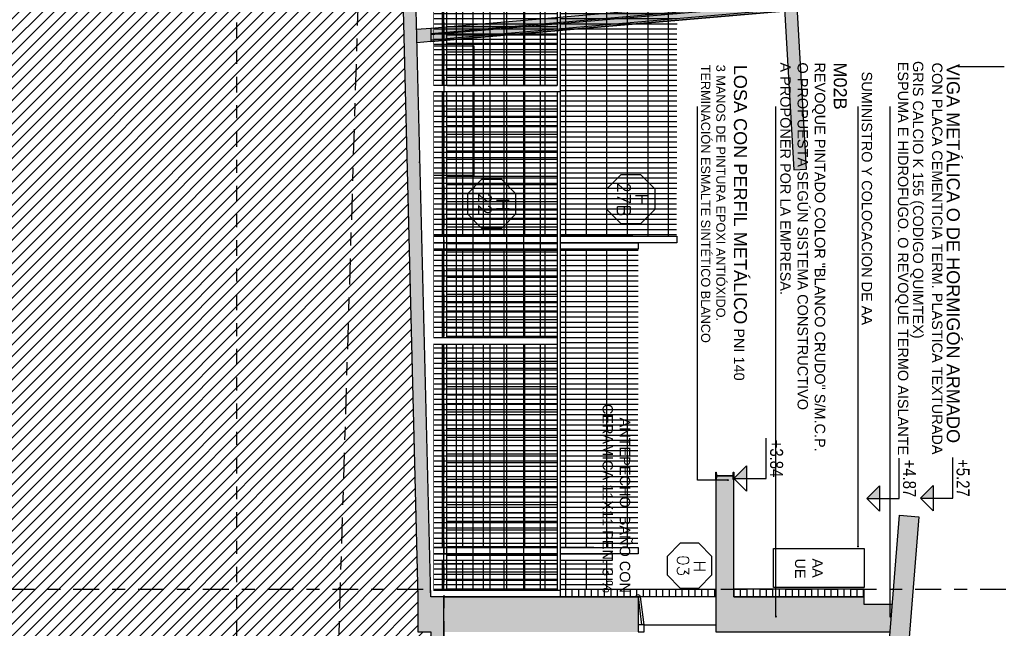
# Model space of a CAD drawing. Header units: millimetres. Extents: x 4617 to 4884, y 1258 to 1784.
# Tile 216 of 256: x 4715.96 to 4723.56, y 1594.48 to 1599.18. Entities that reach past the tile are written whole.
import ezdxf
from ezdxf.enums import TextEntityAlignment as Align

# ---------------------------------------------------------------- set-up
doc = ezdxf.new("R2010")
doc.units = ezdxf.units.MM
doc.header["$LTSCALE"] = 0.4
doc.set_wipeout_variables(frame=1)
doc.linetypes.add('DASHDOT', pattern=[1, 0.5, -0.25, 0, -0.25])
doc.linetypes.add('HIDDEN', pattern=[9.525, 6.35, -3.175])
for name, color, linetype in [('00 AC - ABERTURAS ALUMINIO', 4, 'Continuous'), ('00 AC - ABERTURAS ALUMINIO - HATCH', 254, 'Continuous'), ('00 AC - ABERTURAS ALUMINIO - TIPO', 3, 'Continuous'), ('00 AC - CUBIERTA', 1, 'Continuous'), ('00 AC - EQUIP SSHH', 4, 'Continuous'), ('00 AC - HERRERÍA', 4, 'Continuous'), ('00 AC - MUROS', 1, 'Continuous'), ('00 AC - MUROS HATCH', 251, 'Continuous'), ('00 AC - PILARES', 4, 'Continuous'), ('00 AC - SUELO', 1, 'Continuous'), ('00 AC - SUELO HATCH', 253, 'Continuous'), ('00 AC - TEXTOS', 3, 'Continuous'), ('200', 6, 'Continuous'), ('200cotas50', 1, 'Continuous'), ('A PERFIL METÁLICO', 1, 'Continuous'), ('A PROYECCION', 8, 'Continuous'), ('Hatch Ladrillo Visto', 32, 'Continuous'), ('TXT COTA', 3, 'Continuous')]:
    doc.layers.add(name, color=color, linetype=linetype)
doc.styles.add('arial', font='arial.ttf')
doc.styles.add('ARIAL NARROW', font='ARIALN.TTF')
doc.styles.add('ROMANS', font='romans', dxfattribs={"height": 2})
doc.styles.add('SaAS simplex', font='simplex.shx', dxfattribs={"width": 0.8})
doc.dimstyles.new('COTAS 125', dxfattribs={"dimscale": 0.01, "dimtxt": 15, "dimasz": 8, "dimexe": 5, "dimexo": 20, "dimgap": 10, "dimtad": 0, "dimzin": 9, "dimdsep": 46, "dimtxsty": 'SaAS simplex', "dimblk": 'OBLIQUE', "dimcen": 0, "dimclrd": 8, "dimclre": 8, "dimclrt": 256, "dimadec": 1, "dimazin": 0, "dimtfac": 1, "dimtmove": 2, "dimatfit": 3, "dimldrblk": 'OBLIQUE', "dimfxl": 10, "dimlwd": -1, "dimlwe": -1, "dimarcsym": 0})
pattern_1 = [(360, (4716.682918, 1604.983032), (2e-17, 0.0396875), []), (90, (4716.68292, 1604.98303), (-0.15875, 9e-17), [])]

# ---------------------------------------------------------------- blocks, each defined once
blk = doc.blocks.new('_Oblique')
at = {"layer": 'TXT COTA', "color": 0, "lineweight": -2}
blk.add_line((-0.5, -0.5), (0.5, 0.5), dxfattribs=at)
blk = doc.blocks.new('*U575')
at = {"color": 0, "linetype": 'ByBlock', "ltscale": 0.1}
blk.add_lwpolyline([(0, 0.344), (0.119, 0.344), (0.288, 0.175), (0.288, -0.064), (0.119, -0.233), (0, -0.233), (-0.119, -0.233), (-0.288, -0.064), (-0.288, 0.175), (-0.119, 0.344)], close=True, dxfattribs=at)
at = {"color": 0, "style": 'ROMANS', "width": 1.1}
blk.add_text('H', height=0.15, dxfattribs=at).set_placement((-0.088, 0.112))
at = {"color": 0, "linetype": 'ByBlock', "style": 'ROMANS', "width": 1.05}
blk.add_attdef('NRO', text='', height=0.15, dxfattribs=at).set_placement((0, -0.027), align=Align.MIDDLE)
blk = doc.blocks.new('Nivel corte')
at = {"color": 0}
for p, q in [((0, 0.2), (0.25, 0.2)), ((0, 0), (0, 0.2)), ((0.0784, 0.0784), (-0.0784, 0.0784)), ((0, 0), (-0.0784, 0.0784)), ((0, 0), (0.0784, 0.0784))]:
    blk.add_line(p, q, dxfattribs=at)
blk.add_solid([(0, 0), (0.0784, 0.0784), (0, 0.0784), (0.0784, 0.0784)], dxfattribs=at)
at = {"color": 0, "style": 'ARIAL NARROW', "flags": 4}
blk.add_attdef('NIVEL', text='', height=0.08, dxfattribs=at).set_placement((0.125, 0.2), align=Align.BOTTOM_CENTER)
blk = doc.blocks.new('H24')
at = {"color": 251}
for points in [[(-3.8962, 0), (-3.8962, -0.98), (-3.9461, -0.98), (-3.9461, -0.025), (-4.9213, -0.025), (-4.9213, -0.98), (-4.9712, -0.98), (-4.9712, 0)], [(-1.9481, -0.025), (-1.998, -0.025), (-1.998, -0.98), (-1.9481, -0.98)]]:
    blk.add_wipeout(points, dxfattribs=at)
at = {"layer": '00 AC - HERRERÍA'}
for p, q in [((-4.9213, -0.025), (-3.9461, -0.025)), ((-3.9461, -0.025), (-3.9461, -0.98)), ((-3.9461, -0.875), (-4.9213, -0.875)), ((-3.9461, -0.9), (-4.9213, -0.9))]:
    blk.add_line(p, q, dxfattribs=at)
at = {"layer": '00 AC - HERRERÍA', "color": 253}
for p, q in [((-4.4013, -0.875), (-4.4013, -0.025)), ((-4.3363, -0.875), (-4.3363, -0.025)), ((-4.2713, -0.875), (-4.2713, -0.025)), ((-4.2063, -0.875), (-4.2063, -0.025)), ((-4.1413, -0.875), (-4.1413, -0.025)), ((-4.0763, -0.875), (-4.0763, -0.025)), ((-4.0113, -0.875), (-4.0113, -0.025)), ((-3.9463, -0.875), (-3.9463, -0.025)), ((-4.9213, -0.155), (-3.9461, -0.155)), ((-4.9213, -0.285), (-3.9461, -0.285)), ((-4.9213, -0.415), (-3.9461, -0.415)), ((-4.9213, -0.545), (-3.9461, -0.545)), ((-4.9213, -0.675), (-3.9461, -0.675)), ((-4.9213, -0.805), (-3.9461, -0.805))]:
    blk.add_line(p, q, dxfattribs=at)
at = {"color": 251}
blk.add_wipeout([(-3.8962, 0), (0, 0), (0, -0.98), (-0.0499, -0.98), (-0.0499, -0.025), (-3.8962, -0.025)], dxfattribs=at)
at = {"layer": '00 AC - HERRERÍA'}
for p, q in [((-9.99, 0), (0, 0)), ((-3.8962, 0), (-3.8962, -0.98)), ((-0.0499, 0), (-0.0499, -0.46)), ((0, 0), (0, -0.48)), ((-3.8962, -0.025), (-3.0812, -0.025)), ((-3.0812, -0.025), (-0.0499, -0.025)), ((-1.998, -0.025), (-1.998, -0.98)), ((-1.9481, -0.025), (-1.9481, -0.98)), ((-0.0499, -0.025), (-0.0499, -0.46)), ((0, -0.025), (0, -0.98)), ((-0.0499, -0.46), (-0.0499, -0.475)), ((-0.0499, -0.46), (-0.0499, -0.98)), ((0, -0.56), (0, -0.9)), ((-3.0812, -0.875), (-3.8962, -0.875)), ((-3.0812, -0.9), (-3.8962, -0.9)), ((-1.998, -0.875), (-3.0812, -0.875)), ((-1.998, -0.9), (-3.0812, -0.9)), ((-1.1912, -0.875), (-1.9481, -0.875)), ((-1.1912, -0.9), (-1.9481, -0.9)), ((-0.0499, -0.875), (-1.1912, -0.875)), ((-0.0499, -0.9), (-1.1912, -0.9))]:
    blk.add_line(p, q, dxfattribs=at)
at = {"layer": '00 AC - HERRERÍA', "color": 253}
for p, q in [((-3.8312, -0.875), (-3.8312, -0.025)), ((-3.7662, -0.875), (-3.7662, -0.025)), ((-3.7012, -0.875), (-3.7012, -0.025)), ((-3.6362, -0.875), (-3.6362, -0.025)), ((-3.5712, -0.875), (-3.5712, -0.025)), ((-3.5062, -0.875), (-3.5062, -0.025)), ((-3.4412, -0.875), (-3.4412, -0.025)), ((-3.3762, -0.875), (-3.3762, -0.025)), ((-3.3112, -0.875), (-3.3112, -0.025)), ((-3.2462, -0.875), (-3.2462, -0.025)), ((-3.1812, -0.875), (-3.1812, -0.025)), ((-3.1162, -0.875), (-3.1162, -0.025)), ((-3.0512, -0.875), (-3.0512, -0.025)), ((-2.9862, -0.875), (-2.9862, -0.025)), ((-2.9212, -0.875), (-2.9212, -0.025)), ((-2.8562, -0.875), (-2.8562, -0.025)), ((-2.7912, -0.875), (-2.7912, -0.025)), ((-2.7262, -0.875), (-2.7262, -0.025)), ((-2.6612, -0.875), (-2.6612, -0.025)), ((-2.5962, -0.875), (-2.5962, -0.025)), ((-2.5312, -0.875), (-2.5312, -0.025)), ((-2.4662, -0.875), (-2.4662, -0.025)), ((-2.4012, -0.875), (-2.4012, -0.025)), ((-2.3362, -0.875), (-2.3362, -0.025)), ((-2.2712, -0.875), (-2.2712, -0.025)), ((-2.2062, -0.875), (-2.2062, -0.025)), ((-2.1412, -0.875), (-2.1412, -0.025)), ((-2.0762, -0.875), (-2.0762, -0.025)), ((-2.0112, -0.875), (-2.0112, -0.025)), ((-1.8831, -0.875), (-1.8831, -0.025)), ((-1.8181, -0.875), (-1.8181, -0.025)), ((-1.7531, -0.875), (-1.7531, -0.025)), ((-1.6881, -0.875), (-1.6881, -0.025)), ((-1.6231, -0.875), (-1.6231, -0.025)), ((-1.5581, -0.875), (-1.5581, -0.025)), ((-1.4931, -0.875), (-1.4931, -0.025)), ((-1.4281, -0.875), (-1.4281, -0.025)), ((-1.3631, -0.875), (-1.3631, -0.025)), ((-1.2981, -0.875), (-1.2981, -0.025)), ((-1.2331, -0.875), (-1.2331, -0.025)), ((-1.1681, -0.875), (-1.1681, -0.025)), ((-1.1031, -0.875), (-1.1031, -0.025)), ((-1.0381, -0.875), (-1.0381, -0.025)), ((-0.9731, -0.875), (-0.9731, -0.025)), ((-0.9081, -0.875), (-0.9081, -0.025)), ((-0.8431, -0.875), (-0.8431, -0.025)), ((-0.7781, -0.875), (-0.7781, -0.025)), ((-0.7131, -0.875), (-0.7131, -0.025)), ((-0.6481, -0.875), (-0.6481, -0.025)), ((-0.5831, -0.875), (-0.5831, -0.025)), ((-0.5181, -0.46), (-0.5181, -0.025)), ((-0.4531, -0.46), (-0.4531, -0.025)), ((-0.3881, -0.46), (-0.3881, -0.025)), ((-0.3231, -0.46), (-0.3231, -0.025)), ((-0.2581, -0.46), (-0.2581, -0.025)), ((-0.1931, -0.46), (-0.1931, -0.025)), ((-0.1281, -0.46), (-0.1281, -0.025)), ((-0.0631, -0.46), (-0.0631, -0.025)), ((-3.8962, -0.155), (-1.998, -0.155)), ((-1.9481, -0.155), (-0.0499, -0.155)), ((-3.8962, -0.285), (-1.998, -0.285)), ((-1.9481, -0.285), (-0.0499, -0.285)), ((-3.8962, -0.415), (-1.998, -0.415)), ((-1.9481, -0.415), (-0.0499, -0.415)), ((-0.5181, -0.875), (-0.5181, -0.46)), ((-0.4531, -0.875), (-0.4531, -0.46)), ((-0.3881, -0.875), (-0.3881, -0.46)), ((-0.3231, -0.875), (-0.3231, -0.46)), ((-0.2581, -0.875), (-0.2581, -0.46)), ((-0.1931, -0.875), (-0.1931, -0.46)), ((-0.1281, -0.875), (-0.1281, -0.46)), ((-0.0631, -0.875), (-0.0631, -0.46)), ((-3.8962, -0.545), (-1.998, -0.545)), ((-1.9481, -0.545), (-0.0499, -0.545)), ((-3.8962, -0.675), (-1.998, -0.675)), ((-1.9481, -0.675), (-0.0499, -0.675)), ((-3.8962, -0.805), (-1.998, -0.805)), ((-1.9481, -0.805), (-0.0499, -0.805))]:
    blk.add_line(p, q, dxfattribs=at)
blk = doc.blocks.new('ISODEC 2')
at = {"layer": '00 AC - CUBIERTA'}
blk.add_lwpolyline([(135.1534, 97.1118), (120.1411, 98.315), (120.1532, 98.4655), (135.1655, 97.2623)], close=True, dxfattribs=at)
at = {"layer": '200cotas50'}
ref = blk.add_blockref('Nivel corte', (120.0079, 98.4771), dxfattribs=dict(at, xscale=-1.25, yscale=1.25, zscale=1.25))
ref.add_attrib('NIVEL', '+5.27', dxfattribs={"layer": '0', "color": 0, "height": 0.1, "style": 'ARIAL NARROW', "flags": 4}).set_placement((119.8528, 98.7271), align=Align.BOTTOM_CENTER)
blk = doc.blocks.new('PERGOLA CORTADA')
at = {"layer": '00 AC - PILARES'}
h = blk.add_hatch(color=140, dxfattribs=at)
h.dxf.hatch_style = 1
h.paths.add_polyline_path([(135.9587, 74.6899), (136.5085, 78.6621), (136.4094, 78.6758), (135.8577, 74.6899)])
h = blk.add_hatch(color=51, dxfattribs=at)
h.dxf.hatch_style = 1
h.paths.add_polyline_path([(135.326, 74.6885), (135.4281, 74.6885), (134.6801, 78.2998), (134.5822, 78.2795)])
h = blk.add_hatch(color=80, dxfattribs=at)
h.dxf.hatch_style = 1
h.paths.add_polyline_path([(137.2753, 77.9769), (137.1757, 77.9682), (137.4577, 74.6885), (137.559, 74.6885)])
at = {"layer": '200'}
h = blk.add_hatch(dxfattribs=at)
h.set_pattern_fill('ANGLE', color=251, angle=90)
h.set_pattern_definition([(5e-14, (-35.405, 3e-12), (-3e-16, 6.985), [5.08, -1.905]), (90, (-35.405, 3e-12), (-6.985, 2e-16), [5.08, -1.905])])
h.paths.add_polyline_path([(136.3426, 77.4633), (136.2917, 77.4603), (136.2777, 77.3594), (136.3286, 77.3623)])
at = {"layer": '00 AC - PILARES'}
for p, q in [((136.459, 78.6689), (135.9082, 74.6899)), ((136.459, 78.6689), (135.9082, 74.6899)), ((136.5085, 78.6621), (135.9587, 74.6899)), ((135.4281, 74.6885), (134.6801, 78.2998)), ((135.4281, 74.6885), (134.6801, 78.2998)), ((135.326, 74.6885), (134.5822, 78.2795)), ((134.5822, 78.2795), (135.326, 74.6885)), ((137.2255, 77.9726), (137.5083, 74.6885)), ((137.2255, 77.9726), (137.5083, 74.6885)), ((137.2753, 77.9769), (137.559, 74.6885)), ((137.2255, 77.8228), (137.4994, 74.6885)), ((137.2255, 77.8228), (137.4994, 74.6885)), ((137.2753, 77.8271), (137.5496, 74.6885))]:
    blk.add_line(p, q, dxfattribs=at)
at = {"layer": '00 AC - PILARES', "color": 51}
for p, q in [((135.2904, 75.1068), (134.6312, 78.2896)), ((135.2904, 75.1068), (134.6312, 78.2896)), ((135.2904, 74.9571), (134.6312, 78.1399)), ((135.2904, 74.9571), (134.6312, 78.1399))]:
    blk.add_line(p, q, dxfattribs=at)
at = {"layer": '00 AC - PILARES'}
blk.add_lwpolyline([(135.9587, 74.6899), (136.5085, 78.6621), (136.4094, 78.6758), (135.8577, 74.6899), (135.9587, 74.6899)], dxfattribs=at)
blk.add_lwpolyline([(137.2753, 77.9769), (137.1757, 77.9682), (137.4577, 74.6885), (137.559, 74.6885)], close=True, dxfattribs=at)
at = {"color": 3}
blk.add_wipeout([(134.0564, 77.2311), (134.0506, 77.331), (138.5431, 77.5903), (138.5489, 77.4905)], dxfattribs=at)
at = {"layer": '200'}
h = blk.add_hatch(dxfattribs=at)
h.set_pattern_fill('HONEY', color=251, scale=0.01, angle=90)
h.set_pattern_definition([(5e-14, (-35.404987, 3e-12), (0.047625, 0.0274963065), [0.03175, -0.0635]), (120, (-35.404987, 3e-12), (-0.047625, 0.0274963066), [0.03175, -0.0635]), (60, (-35.404987, 3e-12), (1e-10, 0.054992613), [-0.0635, 0.03175])])
h.paths.add_polyline_path([(134.0564, 77.2311), (138.5489, 77.4905), (138.5431, 77.5903), (134.0506, 77.331)])
at = {"layer": '00 AC - CUBIERTA', "color": 3}
blk.add_lwpolyline([(134.0564, 77.2311), (138.5489, 77.4905), (138.5431, 77.5903), (134.0506, 77.331)], close=True, dxfattribs=at)

msp = doc.modelspace()

# ---------------------------------------------------------------- hatches: boundary and pattern name
at = {"layer": '00 AC - HERRERÍA'}
h = msp.add_hatch(dxfattribs=at)
h.set_pattern_fill('GRATE', color=253, scale=0.05, double=1)
h.set_pattern_definition(pattern_1)
h.paths.add_polyline_path([(4719.0058, 1599.8084), (4719.0634, 1597.5084), (4721.0306, 1597.5084), (4721.0353, 1599.8084)])
h = msp.add_hatch(dxfattribs=at)
h.set_pattern_fill('GRATE', color=253, scale=0.05, double=1)
h.set_pattern_definition(pattern_1)
h.paths.add_polyline_path([(4719.0659, 1597.4084), (4719.1234, 1595.1084), (4720.7306, 1595.1084), (4720.7353, 1597.4084)])
h = msp.add_hatch(dxfattribs=at)
h.set_pattern_fill('GRATE', color=253, scale=0.05, double=1)
h.set_pattern_definition(pattern_1)
h.paths.add_polyline_path([(4719.1259, 1595.0084), (4719.1329, 1594.7863), (4720.5347, 1594.7863), (4720.5353, 1595.0084)])
at = {"layer": '00 AC - MUROS HATCH'}
h = msp.add_hatch(color=252, dxfattribs=at)
h.dxf.hatch_style = 1
h.paths.add_polyline_path([(4722.6783, 1594.4568), (4722.6953, 1594.6683), (4722.4791, 1594.6683), (4722.4791, 1594.7263), (4721.4729, 1594.7263), (4721.4729, 1595.6572), (4721.3343, 1595.6572), (4721.3343, 1594.4568)])
h = msp.add_hatch(dxfattribs=at)
h.set_pattern_fill('HONEY', color=256, scale=0.01)
h.set_pattern_definition([(270, (4644.444386, 1771.975462), (0.0274963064, -0.047625), [0.03175, -0.0635]), (30, (4644.444386, 1771.975462), (0.0274963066, 0.047625), [0.03175, -0.0635]), (330, (4644.444386, 1771.975462), (0.054992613, -1e-10), [-0.0635, 0.03175])])
edge = h.paths.add_edge_path()
edge.add_line((4722.7504, 1595.3559), (4722.9009, 1595.3439))
edge.add_line((4722.9009, 1595.3439), (4721.6978, 1580.3315))
edge.add_line((4721.6978, 1580.3315), (4721.5473, 1580.3436))
edge.add_line((4721.5473, 1580.3436), (4722.7504, 1595.3559))
edge.add_line((4722.7504, 1595.3559), (4721.5473, 1580.3436))
h = msp.add_hatch(color=252, dxfattribs=at)
h.dxf.hatch_style = 1
h.paths.add_polyline_path([(4719.2329, 1594.4563), (4720.7329, 1594.4563), (4720.7329, 1594.7263), (4719.2329, 1594.7263)])
at = {"layer": '00 AC - SUELO HATCH'}
h = msp.add_hatch(dxfattribs=at)
h.set_pattern_fill('LINE', color=254, scale=0.02, angle=1575, double=1)
h.set_pattern_definition([(45, (0, 11.9171), (-0.0449012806, 0.0449012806), [])])
edge = h.paths.add_edge_path()
edge.add_spline(control_points=[(4718.7878, 1605.906), (4718.7751, 1605.954), (4718.729, 1606.1276), (4718.5182, 1606.3275), (4718.3492, 1606.5186), (4718.3166, 1606.6671), (4718.3019, 1607.0081), (4718.5595, 1607.174), (4718.7637, 1607.2234), (4718.8396, 1607.3172), (4718.8424, 1607.3778), (4718.8437, 1607.406)], knot_values=[0, 0, 0, 0, 0.147807, 0.535557, 0.804736, 1.007771, 1.28695, 1.659775, 1.815698, 1.911149, 1.994475, 1.994475, 1.994475, 1.994475], degree=3, periodic=0)
edge.add_line((4718.8437, 1607.406), (4719.0013, 1611.6336))
edge.add_ellipse((4719.0016, 1616.7102), major_axis=(0, -5.076), ratio=0.049251, start_angle=0, end_angle=180)
edge.add_line((4719.0016, 1621.7863), (4713.6329, 1621.7863))
edge.add_line((4713.6329, 1621.7863), (4713.6329, 1562.4528))
edge.add_line((4713.6329, 1562.4528), (4717.1329, 1562.4528))
edge.add_line((4717.1329, 1562.4528), (4716.6329, 1565.6728))
edge.add_line((4716.6329, 1565.6728), (4716.1329, 1566.7596))
edge.add_line((4716.1329, 1566.7596), (4715.6329, 1568.0143))
edge.add_line((4715.6329, 1568.0143), (4715.1329, 1568.9522))
edge.add_line((4715.1329, 1568.9522), (4714.6329, 1569.6024))
edge.add_line((4714.6329, 1569.6024), (4714.6329, 1571.321))
edge.add_line((4714.6329, 1571.321), (4715.1329, 1572.3163))
edge.add_line((4715.1329, 1572.3163), (4715.6329, 1573.1009))
edge.add_line((4715.6329, 1573.1009), (4716.1329, 1573.5087))
edge.add_line((4716.1329, 1573.5087), (4716.3126, 1574.5693))
edge.add_line((4716.3126, 1574.5693), (4716.2329, 1574.5693))
edge.add_line((4716.2329, 1574.5693), (4716.0829, 1574.5693))
edge.add_line((4716.0829, 1574.5693), (4716.0829, 1574.7693))
edge.add_line((4716.0829, 1574.7693), (4716.2329, 1574.7693))
edge.add_line((4716.2329, 1574.7693), (4716.7829, 1574.7693))
edge.add_line((4716.7829, 1574.7693), (4716.7829, 1578.3062))
edge.add_line((4716.7829, 1578.3062), (4716.6329, 1578.3062))
edge.add_line((4716.6329, 1578.3062), (4716.6329, 1578.5062))
edge.add_line((4716.6329, 1578.5062), (4716.7829, 1578.5062))
edge.add_line((4716.7829, 1578.5062), (4719.0449, 1578.5072))
edge.add_line((4719.0449, 1578.5072), (4719.0329, 1579.5863))
edge.add_line((4719.0329, 1579.5863), (4718.6829, 1579.5863))
edge.add_line((4718.6829, 1579.5863), (4718.6829, 1580.8563))
edge.add_line((4718.6829, 1580.8563), (4719.1329, 1580.8563))
edge.add_line((4719.1329, 1580.8563), (4719.1329, 1594.4563))
edge.add_line((4719.1329, 1594.4563), (4719.0329, 1594.4563))
edge.add_line((4719.0329, 1594.4563), (4719.0329, 1594.7238))
edge.add_line((4719.0329, 1594.7238), (4718.8475, 1602.1419))
edge.add_line((4718.8475, 1602.1419), (4718.4925, 1602.1419))
edge.add_line((4718.4925, 1602.1419), (4718.4925, 1602.7419))
edge.add_line((4718.4925, 1602.7419), (4718.9425, 1602.7419))
edge.add_line((4718.9425, 1602.7419), (4718.9425, 1604.5863))
edge.add_line((4718.9425, 1604.5863), (4718.5425, 1604.5863))
edge.add_line((4718.5425, 1604.5863), (4718.5425, 1604.7863))
edge.add_line((4718.5425, 1604.7863), (4718.9425, 1604.7863))
edge.add_line((4718.9425, 1604.7863), (4718.7878, 1605.906))
h = msp.add_hatch(color=1, dxfattribs=at)
h.dxf.hatch_style = 1
h.paths.add_polyline_path([(4716.2329, 1574.7693), (4716.7829, 1574.7693), (4716.7829, 1574.5693), (4716.2329, 1574.5693), (4716.0829, 1574.5693), (4716.0829, 1574.7693)])
h.paths.add_polyline_path([(4719.1329, 1580.3563), (4719.1329, 1580.5563), (4719.2329, 1580.5563), (4719.2329, 1594.7263), (4719.1329, 1594.7263), (4718.9425, 1602.3419), (4718.5925, 1602.3419), (4718.5925, 1602.6419), (4718.9425, 1602.6419), (4718.9425, 1602.7419), (4718.4925, 1602.7419), (4718.4925, 1602.1419), (4718.8475, 1602.1419), (4719.0329, 1594.7238), (4719.0329, 1594.4563), (4719.1329, 1594.4563), (4719.1329, 1580.8563), (4718.6829, 1580.8563), (4718.6829, 1579.5863), (4719.0329, 1579.5863), (4719.0449, 1578.5072), (4716.7829, 1578.5062), (4716.6329, 1578.5062), (4716.6329, 1578.3062), (4716.7829, 1578.3062), (4719.1449, 1578.3062), (4719.1449, 1578.5082), (4719.1329, 1579.708), (4719.1329, 1579.7363), (4718.7829, 1579.7363), (4718.7829, 1580.3563)])
h.paths.add_polyline_path([(4719.1329, 1580.5563), (4719.1329, 1580.5063), (4718.6829, 1580.5063), (4718.6829, 1580.5563)], flags=16)
at = {"layer": 'A PERFIL METÁLICO'}
h = msp.add_hatch(color=256, dxfattribs=at)
h.dxf.hatch_style = 1
edge = h.paths.add_edge_path(flags=17)
edge.add_line((4721.3329, 1595.6888), (4721.3329, 1595.6308))
edge.add_line((4721.3329, 1595.6308), (4721.3343, 1595.6308))
edge.add_arc((4721.3343, 1595.6335), 0.0027, 630, 715.42607)
edge.add_line((4721.337, 1595.6333), (4721.3385, 1595.6525))
edge.add_arc((4721.3436, 1595.6521), 0.0051, 450, 535.42607, ccw=False)
edge.add_line((4721.3436, 1595.6572), (4721.4622, 1595.6572))
edge.add_arc((4721.4622, 1595.6521), 0.0051, 364.57393, 450, ccw=False)
edge.add_line((4721.4672, 1595.6525), (4721.4688, 1595.6333))
edge.add_arc((4721.4715, 1595.6335), 0.0027, 544.57393, 630)
edge.add_line((4721.4715, 1595.6308), (4721.4729, 1595.6308))
edge.add_line((4721.4729, 1595.6308), (4721.4729, 1595.6888))
edge.add_line((4721.4729, 1595.6888), (4721.4715, 1595.6888))
edge.add_arc((4721.4715, 1595.6861), 0.0027, 450, 535.42607)
edge.add_line((4721.4688, 1595.6863), (4721.4672, 1595.667))
edge.add_arc((4721.4622, 1595.6674), 0.0051, 630, 715.42607, ccw=False)
edge.add_line((4721.4622, 1595.6623), (4721.3436, 1595.6623))
edge.add_arc((4721.3436, 1595.6674), 0.0051, 544.57393, 630, ccw=False)
edge.add_line((4721.3385, 1595.667), (4721.337, 1595.6863))
edge.add_arc((4721.3343, 1595.6861), 0.0027, 364.57393, 450)
edge.add_line((4721.3343, 1595.6888), (4721.3329, 1595.6888))
h.paths.add_polyline_path([(4721.3329, 1595.6888), (4721.3329, 1595.6308)], flags=0)
edge = h.paths.add_edge_path(flags=17)
edge.add_line((4721.3329, 1595.6308), (4721.3329, 1595.6888))
edge.add_line((4721.3329, 1595.6888), (4721.3343, 1595.6888))
edge.add_arc((4721.3343, 1595.6861), 0.0027, 364.57393, 450)
edge.add_line((4721.337, 1595.6863), (4721.3385, 1595.667))
edge.add_arc((4721.3436, 1595.6674), 0.0051, 544.57393, 630)
edge.add_line((4721.3436, 1595.6623), (4721.4622, 1595.6623))
edge.add_arc((4721.4622, 1595.6674), 0.0051, 630, 715.42607)
edge.add_line((4721.4672, 1595.667), (4721.4688, 1595.6863))
edge.add_arc((4721.4715, 1595.6861), 0.0027, 450, 535.42607)
edge.add_line((4721.4715, 1595.6888), (4721.4729, 1595.6888))
edge.add_line((4721.4729, 1595.6888), (4721.4729, 1595.6308))
edge.add_line((4721.4729, 1595.6308), (4721.4715, 1595.6308))
edge.add_arc((4721.4715, 1595.6335), 0.0027, 544.57393, 630)
edge.add_line((4721.4688, 1595.6333), (4721.4672, 1595.6525))
edge.add_arc((4721.4622, 1595.6521), 0.0051, 364.57393, 450)
edge.add_line((4721.4622, 1595.6572), (4721.3436, 1595.6572))
edge.add_arc((4721.3436, 1595.6521), 0.0051, 450, 535.42607)
edge.add_line((4721.3385, 1595.6525), (4721.337, 1595.6333))
edge.add_arc((4721.3343, 1595.6335), 0.0027, 630, 715.42607)
edge.add_line((4721.3343, 1595.6308), (4721.3329, 1595.6308))
at = {"layer": 'Hatch Ladrillo Visto'}
h = msp.add_hatch(dxfattribs=at)
h.set_pattern_fill('_USER', color=256, scale=0.05, angle=900, pattern_type=0)
h.set_pattern_definition([(90, (4636.424754, 1771.97548), (-0.05, 3e-16), [])])
h.paths.add_polyline_path([(4722.5029, 1594.7263), (4722.5029, 1594.7863), (4721.473, 1594.7863), (4721.473, 1594.7263)])
edge = h.paths.add_edge_path()
edge.add_arc((4720.7334, 1594.7219), 0.0201, 12.67379, 167.32656)
edge.add_line((4720.7138, 1594.7263), (4719.1329, 1594.7263))
edge.add_line((4719.1329, 1594.7263), (4719.1317, 1594.7863))
edge.add_line((4719.1317, 1594.7863), (4721.333, 1594.7863))
edge.add_line((4721.333, 1594.7863), (4721.333, 1594.7263))
edge.add_line((4721.333, 1594.7263), (4720.753, 1594.7263))

# ---------------------------------------------------------------- linework, layer by layer
at = {"layer": '00 AC - ABERTURAS ALUMINIO'}
msp.add_line((4720.7801, 1594.5113), (4721.3329, 1594.5113), dxfattribs=at)
at = {"layer": '00 AC - ABERTURAS ALUMINIO - HATCH', "color": 251}
msp.add_lwpolyline([(4719.1529, 1594.7263), (4719.1529, 1604.7163), (4718.9425, 1604.7163)], dxfattribs=at)
at = {"layer": '00 AC - ABERTURAS ALUMINIO - HATCH'}
for points in [[(4719.0634, 1597.5084), (4721.0329, 1597.5084), (4721.0329, 1597.4584), (4719.0646, 1597.4584)], [(4719.0646, 1597.4584), (4720.7329, 1597.4584), (4720.7329, 1597.4084), (4719.0659, 1597.4084)], [(4719.1234, 1595.1084), (4720.7329, 1595.1084), (4720.7329, 1595.0584), (4719.1246, 1595.0584)], [(4719.1246, 1595.0584), (4720.5329, 1595.0584), (4720.5329, 1595.0084), (4719.1259, 1595.0084)]]:
    msp.add_lwpolyline(points, dxfattribs=at)
at = {"layer": '00 AC - ABERTURAS ALUMINIO - HATCH', "color": 251}
for points in [[(4721.333, 1594.7863), (4721.333, 1594.7263), (4719.1329, 1594.7263), (4719.1317, 1594.7863)], [(4721.473, 1594.7863), (4721.473, 1594.7263), (4722.4791, 1594.7263), (4722.4791, 1594.7863)]]:
    msp.add_lwpolyline(points, close=True, dxfattribs=at)
at = {"layer": '00 AC - EQUIP SSHH', "color": 2}
msp.add_lwpolyline([(4719.4658, 1598.9782), (4719.4658, 1597.9782), (4719.1158, 1597.9782), (4719.1158, 1598.9782)], close=True, dxfattribs=at)
for points in [[(4719.1158, 1598.8782), (4719.0297, 1598.8782)], [(4719.1158, 1598.0782), (4719.0408, 1598.0782)]]:
    msp.add_lwpolyline(points, dxfattribs=at)
at = {"layer": '00 AC - HERRERÍA', "color": 253}
for p, q in [((4720.6923, 1597.5084), (4719.0634, 1597.5084)), ((4720.3923, 1597.4584), (4719.0646, 1597.4584)), ((4720.6923, 1597.4584), (4719.0646, 1597.4584)), ((4720.3923, 1597.4084), (4719.0659, 1597.4084)), ((4720.3923, 1595.1084), (4719.1234, 1595.1084)), ((4720.1923, 1595.0584), (4719.1246, 1595.0584)), ((4720.3923, 1595.0584), (4719.1246, 1595.0584)), ((4720.1923, 1595.0084), (4719.1259, 1595.0084))]:
    msp.add_line(p, q, dxfattribs=at)
at = {"layer": '00 AC - MUROS', "color": 2}
msp.add_line((4721.3329, 1594.7263), (4720.753, 1594.7263), dxfattribs=at)
at = {"layer": '00 AC - MUROS'}
for p, q in [((4722.6953, 1594.6683), (4722.4791, 1594.6683)), ((4720.7801, 1594.5113), (4720.7329, 1594.5113))]:
    msp.add_line(p, q, dxfattribs=at)
for points in [[(4721.3343, 1595.6308), (4721.3343, 1594.4563), (4722.6783, 1594.4568)], [(4722.4791, 1594.6683), (4722.4791, 1594.7263), (4721.473, 1594.7263), (4721.473, 1595.6308)], [(4719.2329, 1594.7263), (4720.753, 1594.7263)], [(4720.7329, 1594.7263), (4720.76, 1594.5113)]]:
    msp.add_lwpolyline(points, dxfattribs=at)
msp.add_lwpolyline([(4720.7329, 1594.4563), (4720.7801, 1594.4563), (4720.7801, 1594.5113), (4720.753, 1594.7263, 0.800695), (4720.7138, 1594.7263), (4720.7329, 1594.7263), (4720.7329, 1594.4563)], format="xyb", dxfattribs=at)
at = {"layer": '00 AC - TEXTOS', "color": 252}
msp.add_line((4723.2026, 1598.8182), (4723.5608, 1598.8182), dxfattribs=at)
at = {"layer": '200', "color": 2, "linetype": 'DASHDOT', "ltscale": 0.6}
msp.add_lwpolyline([(4717.6329, 1629.3991), (4717.6329, 1550.3531)], dxfattribs=at)
at = {"layer": '200', "color": 90, "linetype": 'DASHDOT'}
msp.add_lwpolyline([(4718.6374, 1606.2065), (4718.6329, 1601.3349), (4718.1329, 1584.982), (4717.6329, 1579.9377), (4717.1329, 1578.0939), (4716.6329, 1576.4931), (4716.1329, 1573.5087)], dxfattribs=at)
at = {"layer": 'A PERFIL METÁLICO', "color": 1}
msp.add_lwpolyline([(4721.3329, 1595.6888), (4721.3329, 1595.6308), (4721.3329, 1595.6888), (4721.3343, 1595.6888, -0.391021), (4721.337, 1595.6863), (4721.3385, 1595.667, 0.391021), (4721.3436, 1595.6623), (4721.4622, 1595.6623, 0.391021), (4721.4672, 1595.667), (4721.4688, 1595.6863, -0.391021), (4721.4715, 1595.6888), (4721.4729, 1595.6888), (4721.4729, 1595.6308), (4721.4715, 1595.6308, -0.391021), (4721.4688, 1595.6333), (4721.4672, 1595.6525, 0.391021), (4721.4622, 1595.6572), (4721.3436, 1595.6572, 0.391021), (4721.3385, 1595.6525), (4721.337, 1595.6333, -0.391021), (4721.3343, 1595.6308), (4721.3329, 1595.6308)], format="xyb", dxfattribs=at)
at = {"layer": 'A PROYECCION', "linetype": 'HIDDEN'}
msp.add_lwpolyline([(4721.7791, 1594.7996), (4721.7791, 1595.0996), (4722.4791, 1595.0996), (4722.4791, 1594.7996)], close=True, dxfattribs=at)

# ---------------------------------------------------------------- block references
at = {"layer": '00 AC - ABERTURAS ALUMINIO - HATCH', "color": 251, "rotation": 269.9999999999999}
msp.add_blockref('ISODEC 2', (4624.4354, 1715.497), dxfattribs=at)
at = {"layer": '00 AC - ABERTURAS ALUMINIO - TIPO', "extrusion": (0, 0, -1)}
ref = msp.add_blockref('*U575', (-4720.6408, 1597.7945), dxfattribs=dict(at, xscale=0.65, yscale=0.65, zscale=-0.65, rotation=90.00000000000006))
ref.add_attrib('NRO', '27B', dxfattribs={"layer": '0', "color": 0, "linetype": 'ByBlock', "ltscale": 0.5, "height": 0.0975, "rotation": 90, "style": 'ROMANS', "text_generation_flag": 6, "width": 1.05}).set_placement((4720.6232, 1597.7945), align=Align.MIDDLE)
at = {"layer": '00 AC - ABERTURAS ALUMINIO - TIPO'}
ref = msp.add_blockref('*U575', (4721.0971, 1594.9673), dxfattribs=dict(at, xscale=-0.6, yscale=0.6, zscale=0.6, rotation=269.999999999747))
ref.add_attrib('NRO', '03', dxfattribs={"layer": '0', "color": 0, "linetype": 'ByBlock', "height": 0.09, "rotation": 270, "style": 'ROMANS', "width": 1.05}).set_placement((4721.0808, 1594.9673), align=Align.MIDDLE)
at = {"layer": '200cotas50'}
ref = msp.add_blockref('Nivel corte', (4721.4729, 1595.6391), dxfattribs=dict(at, xscale=-1.25, yscale=1.25, zscale=1.25, rotation=269.9999999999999))
ref.add_attrib('NIVEL', '+3.84', dxfattribs={"layer": '0', "color": 0, "height": 0.1, "rotation": 270, "style": 'ARIAL NARROW', "flags": 4}).set_placement((4721.7229, 1595.7942), align=Align.BOTTOM_CENTER)
ref = msp.add_blockref('Nivel corte', (4722.4988, 1595.4852), dxfattribs=dict(at, xscale=-1.25, yscale=1.25, zscale=1.25, rotation=269.9999999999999))
ref.add_attrib('NIVEL', '+4.87', dxfattribs={"layer": '0', "color": 0, "height": 0.1, "rotation": 270, "style": 'ARIAL NARROW', "flags": 4}).set_placement((4722.7488, 1595.6402), align=Align.BOTTOM_CENTER)

# ---------------------------------------------------------------- texts
at = {"layer": '00 AC - TEXTOS', "style": 'arial'}
for s, height, p in [('ESPUMA E HIDROFUGO. O REVOQUE TERMO AISLANTE', 0.08, (4722.7394, 1598.8557)), ('GRIS CALCIO K 155 (CODIGO QUIMTEX) ', 0.08, (4722.8555, 1598.861)), ('CON PLACA CEMENTICIA TERM. PLASTICA TEXTURADA', 0.08, (4723.0029, 1598.8489)), ('VIGA METÁLICA O DE HORMIGÓN ARMADO', 0.1, (4723.1167, 1598.8387))]:
    msp.add_text(s, height=height, rotation=270, dxfattribs=at).set_placement(p)
at = {"layer": '00 AC - TEXTOS', "insert": (4721.2193, 1598.8322), "char_height": 0.08, "width": 2.795395, "attachment_point": 7, "rotation": 270, "style": 'arial'}
msp.add_mtext('{\\H1.25x;LOSA CON PERFIL METÁLICO} PNI 140\\P{\\H0.875x;3 MANOS DE PINTURA EPOXI ANTIÓXIDO.\\PTERMINACIÓN ESMALTE SINTÉTICO BLANCO}', dxfattribs=at)
at = {"layer": '00 AC - TEXTOS', "char_height": 0.08, "rotation": 270, "style": 'arial'}
for s, insert, attachment_point in [('SUMINISTRO Y COLOCACION DE AA', (4722.4589, 1598.7795), 7), ('\\PANTEPECHO  BAÑO CON \\PCERAMICA 11X11 PEN. 3 %', (4720.4579, 1594.7564), 9), ('AA ^JUE', (4721.9441, 1595.0231), 7)]:
    msp.add_mtext(s, dxfattribs=dict(at, insert=insert, attachment_point=attachment_point))

# ---------------------------------------------------------------- leaders
at = {"layer": '00 AC - TEXTOS'}
for points in [[(4721.4271, 1595.6273), (4721.1927, 1595.6273), (4721.1927, 1598.5101)], [(4721.7978, 1594.5742), (4721.7978, 1596.2617), (4721.7978, 1598.5101)], [(4722.4318, 1595.1152), (4722.4318, 1595.5527), (4722.4318, 1598.5101)], [(4722.6802, 1594.5742), (4722.6802, 1596.2617), (4722.6802, 1598.5101)]]:
    msp.add_leader(points, dimstyle='COTAS 125', override={"dimtxt": 5, "dimasz": 6, "dimldrblk": 'DotSmall'}, dxfattribs=at)

# ---------------------------------------------------------------- next in the draw order: wipeouts: each hides what was drawn before it
at = {"color": 251}
msp.add_wipeout([(4718.9425, 1604.7163), (4719.1529, 1604.7163), (4719.1529, 1594.7263), (4719.1329, 1594.7263), (4719.0646, 1597.4584), (4718.9425, 1602.3419)], dxfattribs=at).dxf.layer = '00 AC - ABERTURAS ALUMINIO - HATCH'

# ---------------------------------------------------------------- next in the draw order: block references
at = {"layer": '00 AC - ABERTURAS ALUMINIO - HATCH', "color": 251, "rotation": 269.9999999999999}
msp.add_blockref('H24', (4720.1329, 1594.7263), dxfattribs=at)

# ---------------------------------------------------------------- next in the draw order: hatches: boundary and pattern name
at = {"layer": '00 AC - ABERTURAS ALUMINIO - HATCH'}
h = msp.add_hatch(color=80, dxfattribs=at)
h.dxf.hatch_style = 1
h.paths.add_polyline_path([(4719.1329, 1599.1128), (4719.1329, 1599.0115), (4719.026, 1599.0023), (4719.0234, 1599.1034)])

# ---------------------------------------------------------------- next in the draw order: linework, layer by layer
at = {"layer": '00 AC - ABERTURAS ALUMINIO - HATCH', "color": 251}
for points in [[(4719.1329, 1599.1128), (4719.0234, 1599.1034)], [(4719.1329, 1599.0115), (4719.026, 1599.0023)]]:
    msp.add_lwpolyline(points, dxfattribs=at)
at = {"layer": '00 AC - ABERTURAS ALUMINIO - HATCH', "linetype": 'DASHDOT'}
msp.add_lwpolyline([(4714.3735, 1594.7863), (4729.7332, 1594.7863)], dxfattribs=at)
at = {"layer": '00 AC - SUELO'}
for points in [[(4718.9425, 1602.3419), (4718.5925, 1602.3419), (4718.5925, 1602.6419), (4718.9425, 1602.6419), (4718.9425, 1602.7419), (4718.4925, 1602.7419), (4718.4925, 1602.1419), (4718.8475, 1602.1419), (4719.0329, 1594.7238), (4719.0329, 1594.7238), (4719.0329, 1594.4563), (4719.1329, 1594.4563), (4719.1329, 1580.8563), (4718.6829, 1580.8563), (4718.6829, 1580.5563)], [(4719.2329, 1580.5563), (4719.2329, 1580.6136), (4719.2329, 1594.7263), (4719.1329, 1594.7263), (4718.9425, 1602.342)]]:
    msp.add_lwpolyline(points, dxfattribs=at)

# ---------------------------------------------------------------- next in the draw order: block references
at = {"layer": '00 AC - ABERTURAS ALUMINIO - TIPO', "extrusion": (0, 0, -1)}
ref = msp.add_blockref('*U575', (-4719.5673, 1597.7591), dxfattribs=dict(at, xscale=0.65, yscale=0.65, zscale=-0.65, rotation=90.00000000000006))
ref.add_attrib('NRO', '22', dxfattribs={"layer": '0', "color": 0, "linetype": 'ByBlock', "ltscale": 0.5, "height": 0.0975, "rotation": 90, "style": 'ROMANS', "text_generation_flag": 6, "width": 1.05}).set_placement((4719.5497, 1597.7591), align=Align.MIDDLE)

# ---------------------------------------------------------------- next in the draw order: block references
at = {"layer": '200', "rotation": 269.9999999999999}
msp.add_blockref('PERGOLA CORTADA', (4644.4444, 1736.5705), dxfattribs=at)

# ---------------------------------------------------------------- next in the draw order: linework, layer by layer
at = {"layer": '200', "color": 2, "linetype": 'DASHDOT', "ltscale": 0.6}
msp.add_lwpolyline([(4719.2329, 1629.3991), (4719.2329, 1550.3531)], dxfattribs=at)

# ---------------------------------------------------------------- next in the draw order: texts
at = {"layer": '00 AC - TEXTOS', "insert": (4721.8301, 1598.8503), "char_height": 0.08, "attachment_point": 7, "rotation": 270, "style": 'arial'}
msp.add_mtext('{\\H1.25x;M02B\\P}REVOQUE PINTADO COLOR "BLANCO CRUDO" S/M.C.P. \\PO PROPUESTA SEGÚN SISTEMA CONSTRUCTIVO\\PA PROPONER POR LA EMPRESA. ', dxfattribs=at)

doc.saveas('drawing.dxf')
